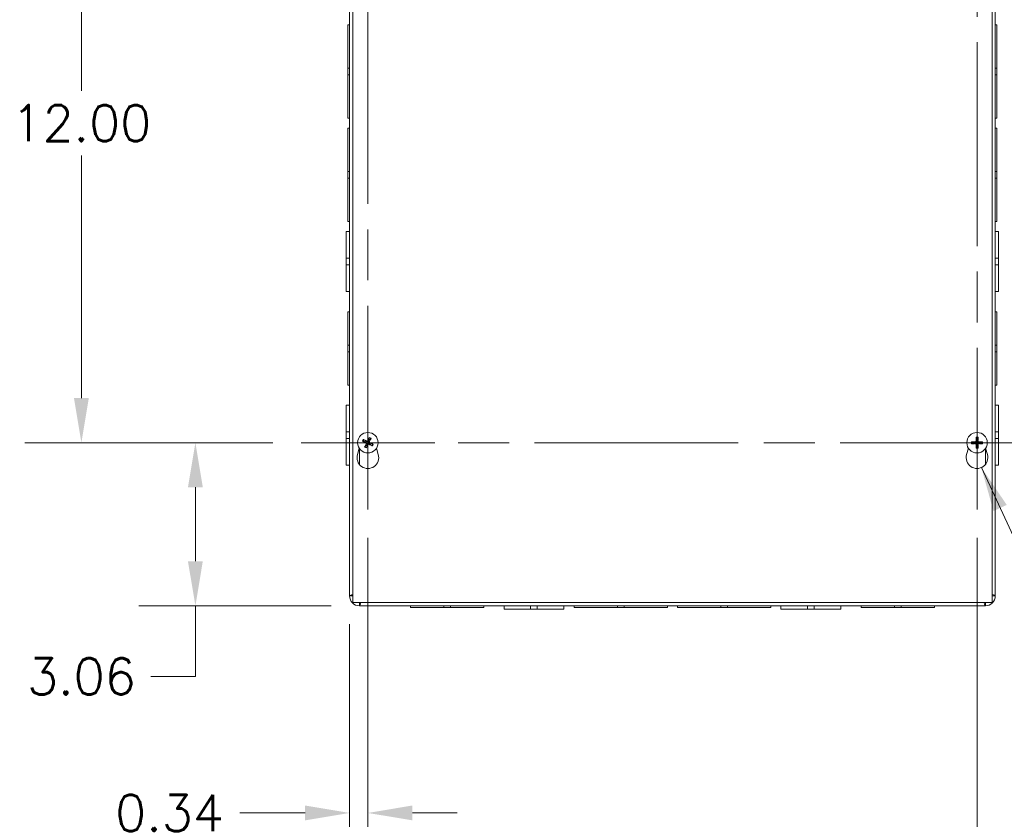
# Model space of a CAD drawing. Header units: inches. Extents: x 5 to 137, y 4 to 85.
# Tile 3 of 12: x 33 to 52, y 39 to 54. Entities that reach past the tile are written whole.
import ezdxf

# ---------------------------------------------------------------- set-up
doc = ezdxf.new("R2010")
doc.units = ezdxf.units.IN
doc.header["$LTSCALE"] = 8.5
doc.header["$MEASUREMENT"] = 0
doc.linetypes.add('CHAIN', pattern=[0.7087, 0.4724, -0.0591, 0.1181, -0.0591])
for name, color, linetype, lineweight in [('Center Mark (ANSI)', 7, 'Continuous', 5), ('Centerline (ANSI)', 7, 'Continuous', 5), ('Dimension (ANSI)', 7, 'Continuous', 5), ('Symbol (ANSI)', 7, 'Continuous', 5), ('Visible (ANSI)', 7, 'Continuous', 5), ('Visible Narrow (ANSI)', 7, 'Continuous', 5)]:
    doc.layers.add(name, color=color, linetype=linetype, lineweight=lineweight)
doc.styles.add('ROMANS', font='RomanS.shx')
doc.dimstyles.new('Default (ANSI)', dxfattribs={"dimscale": 8.5, "dimtxt": 0.08, "dimasz": 0.098425, "dimexe": 0.125, "dimexo": 0.0625, "dimgap": 0.031496, "dimtad": 0, "dimtih": 1, "dimtoh": 1, "dimrnd": 1e-08, "dimzin": 0, "dimdsep": 46, "dimtxsty": 'ROMANS', "dimcen": 0.09, "dimdle": 0.393701, "dimclrd": 256, "dimclre": 256, "dimclrt": 256, "dimadec": 0, "dimazin": 0, "dimtfac": 1.25, "dimtofl": 0, "dimtmove": 0, "dimatfit": 3, "dimfxl": 0, "dimtolj": 1, "dimtzin": 0, "dimlwd": -1, "dimlwe": -1, "dimarcsym": 0})
doc.dimstyles.new('Default (ANSI)$7', dxfattribs={"dimscale": 8.5, "dimtxt": 0.08, "dimasz": 0.098425, "dimexe": 0.125, "dimexo": 0.0625, "dimgap": 0.031496, "dimtad": 0, "dimtih": 1, "dimtoh": 1, "dimrnd": 1e-08, "dimzin": 0, "dimdsep": 46, "dimtxsty": 'ROMANS', "dimcen": 0.09, "dimdle": 0.393701, "dimclrd": 256, "dimclre": 256, "dimclrt": 256, "dimadec": 0, "dimazin": 0, "dimtfac": 1.25, "dimtofl": 0, "dimtmove": 0, "dimatfit": 3, "dimfxl": 0, "dimtolj": 1, "dimtzin": 0, "dimlwd": -1, "dimlwe": -1, "dimarcsym": 0})

# ---------------------------------------------------------------- blocks, each defined once
blk = doc.blocks.new('*D7')
at = {"layer": 'Defpoints', "color": 0}
for p in [(51.339, 61.494), (51.339, 43.369), (60.709, 43.369)]:
    blk.add_point(p, dxfattribs=at)
at = {"layer": 'Dimension (ANSI)'}
for p, q in [((51.87, 61.494), (61.771, 61.494)), ((60.709, 60.657), (60.709, 53.704)), ((60.709, 44.205), (60.709, 50.222)), ((51.87, 43.369), (61.771, 43.369))]:
    blk.add_line(p, q, dxfattribs=at)
for points in [[(60.569, 60.657), (60.848, 60.657), (60.709, 61.494)], [(60.569, 44.205), (60.848, 44.205), (60.709, 43.369)]]:
    blk.add_solid(points, dxfattribs=at)
at = {"layer": 'Dimension (ANSI)', "insert": (60.709, 51.963), "char_height": 0.68, "attachment_point": 5, "style": 'ROMANS'}
blk.add_mtext('\\A1;18.13\\PTUB\\PHEIGHT', dxfattribs=at)
blk = doc.blocks.new('*D8')
at = {"layer": 'Defpoints', "color": 0}
for p in [(51.463, 61.431), (51.463, 43.431), (55.726, 43.431)]:
    blk.add_point(p, dxfattribs=at)
at = {"layer": 'Dimension (ANSI)'}
for p, q in [((51.994, 61.431), (56.788, 61.431)), ((55.726, 60.595), (55.726, 54.172)), ((55.726, 44.268), (55.726, 50.69)), ((51.994, 43.431), (56.788, 43.431))]:
    blk.add_line(p, q, dxfattribs=at)
for points in [[(55.586, 60.595), (55.865, 60.595), (55.726, 61.431)], [(55.586, 44.268), (55.865, 44.268), (55.726, 43.431)]]:
    blk.add_solid(points, dxfattribs=at)
at = {"layer": 'Dimension (ANSI)', "insert": (55.726, 52.431), "char_height": 0.68, "attachment_point": 5, "style": 'ROMANS'}
blk.add_mtext('\\A1;18.00\\PLID\\PHEIGHT', dxfattribs=at)
blk = doc.blocks.new('*D10')
at = {"layer": 'Defpoints', "color": 0}
for p in [(39.744, 45.177), (51.182, 45.177), (51.182, 38.48)]:
    blk.add_point(p, dxfattribs=at)
at = {"layer": 'Dimension (ANSI)'}
for p, q in [((39.744, 44.646), (39.744, 37.418)), ((51.182, 44.646), (51.182, 37.418)), ((40.581, 38.48), (43.868, 38.48)), ((50.345, 38.48), (47.058, 38.48))]:
    blk.add_line(p, q, dxfattribs=at)
for points in [[(40.581, 38.62), (40.581, 38.341), (39.744, 38.48)], [(50.345, 38.62), (50.345, 38.341), (51.182, 38.48)]]:
    blk.add_solid(points, dxfattribs=at)
at = {"layer": 'Dimension (ANSI)', "insert": (45.463, 38.48), "char_height": 0.68, "attachment_point": 5, "style": 'ROMANS'}
blk.add_mtext('\\A1;11.44', dxfattribs=at)
blk = doc.blocks.new('*D39')
at = {"layer": 'Defpoints', "color": 0}
for p in [(39.744, 45.177), (39.401, 43.556), (39.744, 39.48)]:
    blk.add_point(p, dxfattribs=at)
at = {"layer": 'Dimension (ANSI)'}
for p, q in [((39.744, 44.646), (39.744, 38.418)), ((39.401, 43.025), (39.401, 38.418)), ((38.564, 39.48), (37.339, 39.48)), ((40.581, 39.48), (41.418, 39.48))]:
    blk.add_line(p, q, dxfattribs=at)
for points in [[(38.564, 39.62), (38.564, 39.341), (39.401, 39.48)], [(40.581, 39.62), (40.581, 39.341), (39.744, 39.48)]]:
    blk.add_solid(points, dxfattribs=at)
at = {"layer": 'Dimension (ANSI)', "insert": (36.019, 39.48), "char_height": 0.68, "attachment_point": 5, "style": 'ROMANS'}
blk.add_mtext('\\A1;0.34', dxfattribs=at)
blk = doc.blocks.new('*D40')
at = {"layer": 'Defpoints', "color": 0}
for p in [(36.506, 46.431), (38.49, 46.431), (39.588, 43.369)]:
    blk.add_point(p, dxfattribs=at)
at = {"layer": 'Dimension (ANSI)'}
for p, q in [((37.959, 46.431), (35.443, 46.431)), ((36.506, 45.595), (36.506, 44.205)), ((39.056, 43.369), (35.443, 43.369)), ((36.506, 43.369), (36.506, 42.043)), ((36.506, 42.043), (35.669, 42.043))]:
    blk.add_line(p, q, dxfattribs=at)
for points in [[(36.366, 45.595), (36.645, 45.595), (36.506, 46.431)], [(36.366, 44.205), (36.645, 44.205), (36.506, 43.369)]]:
    blk.add_solid(points, dxfattribs=at)
at = {"layer": 'Dimension (ANSI)', "insert": (34.365, 42.043), "char_height": 0.68, "attachment_point": 5, "style": 'ROMANS'}
blk.add_mtext('\\A1;3.06', dxfattribs=at)
blk = doc.blocks.new('*D41')
at = {"layer": 'Defpoints', "color": 0}
for p in [(34.365, 58.431), (38.49, 58.431), (38.49, 46.431)]:
    blk.add_point(p, dxfattribs=at)
at = {"layer": 'Dimension (ANSI)'}
for p, q in [((37.959, 58.431), (33.303, 58.431)), ((34.365, 57.595), (34.365, 53.039)), ((34.365, 47.268), (34.365, 51.824)), ((37.959, 46.431), (33.303, 46.431))]:
    blk.add_line(p, q, dxfattribs=at)
for points in [[(34.226, 57.595), (34.505, 57.595), (34.365, 58.431)], [(34.226, 47.268), (34.505, 47.268), (34.365, 46.431)]]:
    blk.add_solid(points, dxfattribs=at)
at = {"layer": 'Dimension (ANSI)', "insert": (34.365, 52.431), "char_height": 0.68, "attachment_point": 5, "style": 'ROMANS'}
blk.add_mtext('\\A1;12.00', dxfattribs=at)

msp = doc.modelspace()

# ---------------------------------------------------------------- linework, layer by layer
at = {"layer": 'Center Mark (ANSI)', "linetype": 'CHAIN', "ltscale": 0.163878}
for p, q in [((39.74439, 45.17676), (39.74439, 47.68576)), ((38.48989, 46.43126), (40.99889, 46.43126)), ((52.43639, 46.43126), (49.92739, 46.43126))]:
    msp.add_line(p, q, dxfattribs=at)
at = {"layer": 'Centerline (ANSI)', "linetype": 'CHAIN', "ltscale": 0.952448}
for p, q in [((39.74439, 45.17676), (39.74439, 59.68576)), ((51.18189, 59.68576), (51.18189, 45.17676)), ((52.43639, 46.43126), (38.48989, 46.43126))]:
    msp.add_line(p, q, dxfattribs=at)
at = {"layer": 'Visible (ANSI)'}
for p, q in [((39.40064, 43.55576), (39.40064, 61.38756)), ((39.46314, 43.43126), (39.46314, 61.43126)), ((51.46314, 61.43126), (51.46314, 43.43126)), ((51.52564, 61.30676), (51.52564, 43.55576)), ((39.36964, 53.4638), (39.36964, 54.27626)), ((39.40064, 54.27626), (39.36964, 54.27626)), ((51.52564, 54.27626), (51.55664, 54.27626)), ((51.55664, 54.27626), (51.55664, 53.46371)), ((39.36964, 53.4638), (39.36964, 53.3388)), ((39.40064, 53.4638), (39.36964, 53.4638)), ((51.55664, 53.46371), (51.52564, 53.46371)), ((51.55664, 53.33871), (51.55664, 53.46371)), ((39.36964, 53.3388), (39.40064, 53.3388)), ((39.36964, 52.52626), (39.36964, 53.3388)), ((51.52564, 53.33871), (51.55664, 53.33871)), ((51.55664, 53.33871), (51.55664, 52.52626)), ((39.40064, 52.52626), (39.36964, 52.52626)), ((51.52564, 52.52626), (51.55664, 52.52626)), ((39.36964, 51.5238), (39.36964, 52.33626)), ((39.40064, 52.33626), (39.36964, 52.33626)), ((51.52564, 52.33626), (51.55664, 52.33626)), ((51.55664, 52.33626), (51.55664, 51.52371)), ((39.36964, 51.5238), (39.36964, 51.3988)), ((39.40064, 51.5238), (39.36964, 51.5238)), ((39.36964, 50.58626), (39.36964, 51.3988)), ((39.36964, 51.3988), (39.40064, 51.3988)), ((51.55664, 51.52371), (51.52564, 51.52371)), ((51.52564, 51.39871), (51.55664, 51.39871)), ((51.55664, 51.39871), (51.55664, 51.52371)), ((51.55664, 51.39871), (51.55664, 50.58626)), ((39.40064, 50.58626), (39.36964, 50.58626)), ((51.52564, 50.58626), (51.55664, 50.58626)), ((39.33864, 49.8939), (39.33864, 50.39376)), ((39.40064, 50.39376), (39.33864, 50.39376)), ((51.52564, 50.39376), (51.58764, 50.39376)), ((51.58764, 50.39376), (51.58764, 49.89384)), ((39.33864, 49.8939), (39.33864, 49.76868)), ((39.40064, 49.8939), (39.33864, 49.8939)), ((39.40064, 49.76868), (39.33864, 49.76868)), ((39.33864, 49.26876), (39.33864, 49.76868)), ((51.52564, 49.89384), (51.58764, 49.89384)), ((51.52564, 49.76861), (51.58764, 49.76861)), ((51.58764, 49.76861), (51.58764, 49.89384)), ((51.58764, 49.76861), (51.58764, 49.26876)), ((39.40064, 49.26876), (39.33864, 49.26876)), ((51.52564, 49.26876), (51.58764, 49.26876)), ((39.36964, 48.26379), (39.36964, 48.88876)), ((39.40064, 48.88876), (39.36964, 48.88876)), ((51.52564, 48.88876), (51.55664, 48.88876)), ((51.55664, 48.88876), (51.55664, 48.26372)), ((39.36964, 48.26379), (39.36964, 48.13879)), ((39.40064, 48.26379), (39.36964, 48.26379)), ((51.55664, 48.26372), (51.52564, 48.26372)), ((51.55664, 48.13872), (51.55664, 48.26372)), ((39.36964, 47.51376), (39.36964, 48.13879)), ((39.36964, 48.13879), (39.40064, 48.13879)), ((51.52564, 48.13872), (51.55664, 48.13872)), ((51.55664, 48.13872), (51.55664, 47.51376)), ((39.40064, 47.51376), (39.36964, 47.51376)), ((51.52564, 47.51376), (51.55664, 47.51376)), ((39.33864, 46.6339), (39.33864, 47.13376)), ((39.40064, 47.13376), (39.33864, 47.13376)), ((51.52564, 47.13376), (51.58764, 47.13376)), ((51.58764, 47.13376), (51.58764, 46.63384)), ((39.33864, 46.6339), (39.33864, 46.50868)), ((39.40064, 46.6339), (39.33864, 46.6339)), ((51.52564, 46.63384), (51.58764, 46.63384)), ((51.58764, 46.50861), (51.58764, 46.63384)), ((39.40064, 46.50868), (39.33864, 46.50868)), ((39.33864, 46.00876), (39.33864, 46.50868)), ((39.65509, 46.45432), (39.68166, 46.44771)), ((39.69236, 46.46998), (39.67061, 46.4866)), ((39.76745, 46.52056), (39.76085, 46.49399)), ((39.78311, 46.48329), (39.79973, 46.50504)), ((39.83369, 46.4082), (39.80713, 46.4148)), ((51.11822, 46.44361), (51.09141, 46.44917)), ((51.09141, 46.41335), (51.11822, 46.41891)), ((51.16398, 46.52173), (51.16954, 46.49493)), ((51.19424, 46.49493), (51.1998, 46.52173)), ((51.27237, 46.44917), (51.24556, 46.44361)), ((51.24556, 46.41891), (51.27237, 46.41335)), ((51.52564, 46.50861), (51.58764, 46.50861)), ((51.58764, 46.50861), (51.58764, 46.00876)), ((39.54937, 46.20661), (39.58385, 46.32595)), ((39.70567, 46.37923), (39.68905, 46.35747)), ((39.72133, 46.34196), (39.72794, 46.36852)), ((39.79642, 46.39254), (39.81817, 46.37592)), ((39.90493, 46.32595), (39.93941, 46.20661)), ((50.98687, 46.20661), (51.02135, 46.32595)), ((51.16954, 46.36759), (51.16398, 46.34078)), ((51.1998, 46.34078), (51.19424, 46.36759)), ((51.34243, 46.32595), (51.37691, 46.20661)), ((39.40064, 46.00876), (39.33864, 46.00876)), ((51.52564, 46.00876), (51.58764, 46.00876)), ((51.46314, 43.43126), (39.46314, 43.43126)), ((51.33864, 43.36876), (39.58764, 43.36876)), ((40.54564, 43.36876), (40.54564, 43.33776)), ((41.1706, 43.33776), (40.54564, 43.33776)), ((41.1706, 43.36876), (41.1706, 43.33776)), ((41.1706, 43.33776), (41.2956, 43.33776)), ((41.2956, 43.33776), (41.2956, 43.36876)), ((41.92064, 43.33776), (41.2956, 43.33776)), ((41.92064, 43.36876), (41.92064, 43.33776)), ((42.30064, 43.36876), (42.30064, 43.30676)), ((42.8005, 43.30676), (42.30064, 43.30676)), ((42.8005, 43.36876), (42.8005, 43.30676)), ((42.8005, 43.30676), (42.92572, 43.30676)), ((42.92572, 43.36876), (42.92572, 43.30676)), ((43.42564, 43.30676), (42.92572, 43.30676)), ((43.42564, 43.36876), (43.42564, 43.30676)), ((43.61814, 43.36876), (43.61814, 43.33776)), ((44.4306, 43.33776), (43.61814, 43.33776)), ((44.4306, 43.36876), (44.4306, 43.33776)), ((44.4306, 43.33776), (44.5556, 43.33776)), ((44.5556, 43.33776), (44.5556, 43.36876)), ((45.36814, 43.33776), (44.5556, 43.33776)), ((45.36814, 43.36876), (45.36814, 43.33776)), ((45.55814, 43.36876), (45.55814, 43.33776)), ((46.3706, 43.33776), (45.55814, 43.33776)), ((46.3706, 43.36876), (46.3706, 43.33776)), ((46.3706, 43.33776), (46.4956, 43.33776)), ((46.4956, 43.33776), (46.4956, 43.36876)), ((47.30814, 43.33776), (46.4956, 43.33776)), ((47.30814, 43.36876), (47.30814, 43.33776)), ((47.50064, 43.36876), (47.50064, 43.30676)), ((48.0005, 43.30676), (47.50064, 43.30676)), ((48.0005, 43.36876), (48.0005, 43.30676)), ((48.0005, 43.30676), (48.12572, 43.30676)), ((48.12572, 43.36876), (48.12572, 43.30676)), ((48.62564, 43.30676), (48.12572, 43.30676)), ((48.62564, 43.36876), (48.62564, 43.30676)), ((49.00564, 43.36876), (49.00564, 43.33776)), ((49.6306, 43.33776), (49.00564, 43.33776)), ((49.6306, 43.36876), (49.6306, 43.33776)), ((49.6306, 43.33776), (49.7556, 43.33776)), ((49.7556, 43.33776), (49.7556, 43.36876)), ((50.38064, 43.33776), (49.7556, 43.33776)), ((50.38064, 43.36876), (50.38064, 43.33776))]:
    msp.add_line(p, q, dxfattribs=at)
for centre in [(39.74439, 46.43126), (51.18189, 46.43126)]:
    msp.add_circle(centre, 0.192, dxfattribs=at)
for centre, radius, start, end in [((39.74439, 46.43126), 0.06486, 143.347175, 165.302934), ((39.74439, 46.43126), 0.06486, 53.347175, 75.302934), ((39.74439, 46.43126), 0.06486, 323.347175, 345.302934), ((51.18189, 46.43126), 0.06486, 169.02212, 190.97788), ((51.18189, 46.43126), 0.06486, 79.02212, 100.97788), ((51.18189, 46.43126), 0.06486, 349.02212, 10.97788), ((39.74439, 46.43126), 0.06486, 233.347175, 255.302934), ((51.18189, 46.43126), 0.06486, 259.02212, 280.97788), ((39.74439, 46.15026), 0.203, 163.884171, 16.115829), ((51.18189, 46.15026), 0.203, 163.884171, 16.115829), ((39.58764, 43.55576), 0.187, 180, 270), ((39.58764, 43.55576), 0.125, 180, 185.1264), ((51.33864, 43.55576), 0.187, 270, 0), ((51.33864, 43.55576), 0.125, 354.8736, 0), ((39.58764, 43.55576), 0.125, 264.8736, 270), ((51.33864, 43.55576), 0.125, 270, 275.1264)]:
    msp.add_arc(centre, radius, start, end, dxfattribs=at)
for centre, major_axis, start_param, end_param in [((39.74626, 46.43544), (0.23188, -0.10357), 4.30043435, 4.58502232), ((39.74229, 46.42719), (-0.22571, 0.11641), 4.83975564, 5.12434361), ((39.74846, 46.42916), (-0.11641, -0.22571), 4.83975564, 5.12434361), ((39.74857, 46.42939), (-0.10357, -0.23188), 4.30043435, 4.58502232), ((39.74032, 46.43336), (0.11641, 0.22571), 4.83975564, 5.12434361), ((39.74252, 46.42707), (-0.23188, 0.10357), 4.30043435, 4.58502232), ((51.18176, 46.42668), (-0.25386, 0.00712), 4.83975564, 5.12434361), ((51.18176, 46.43584), (0.25386, 0.00712), 4.30043435, 4.58502232), ((51.18647, 46.43139), (0.00712, -0.25386), 4.30043435, 4.58502232), ((51.17731, 46.43139), (0.00712, 0.25386), 4.83975564, 5.12434361), ((51.18202, 46.42668), (-0.25386, -0.00712), 4.30043435, 4.58502232), ((51.18202, 46.43584), (0.25386, -0.00712), 4.83975564, 5.12434361), ((39.74021, 46.43313), (0.10357, 0.23188), 4.30043435, 4.58502232), ((39.74649, 46.43533), (0.22571, -0.11641), 4.83975564, 5.12434361), ((51.18647, 46.43113), (-0.00712, -0.25386), 4.83975564, 5.12434361), ((51.17731, 46.43113), (-0.00712, 0.25386), 4.30043435, 4.58502232)]:
    msp.add_ellipse(centre, major_axis=major_axis, ratio=0.08715574, start_param=start_param, end_param=end_param, dxfattribs=at)
for points, knots in [([(39.65509, 46.45432), (39.65471, 46.45441), (39.65418, 46.45458), (39.65295, 46.455), (39.652, 46.45536), (39.65025, 46.45607), (39.64913, 46.45654), (39.64726, 46.45738), (39.64616, 46.45789), (39.64525, 46.45834), (39.6452, 46.45837), (39.64514, 46.45839)], [0.0712949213, 0.0712949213, 0.0712949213, 0.0712949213, 0.0775604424, 0.0775604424, 0.0853000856, 0.0853000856, 0.0931299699, 0.0931299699, 0.1009657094, 0.1009657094, 0.101461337, 0.101461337, 0.101461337, 0.101461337]), ([(39.66121, 46.49182), (39.66127, 46.49179), (39.66132, 46.49177), (39.66224, 46.49134), (39.66332, 46.4908), (39.66515, 46.48986), (39.66622, 46.48929), (39.66786, 46.48836), (39.66873, 46.48784), (39.66983, 46.48715), (39.6703, 46.48683), (39.67061, 46.4866)], [0.0228816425, 0.0228816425, 0.0228816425, 0.0228816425, 0.02337727, 0.02337727, 0.0312130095, 0.0312130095, 0.0390428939, 0.0390428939, 0.0467825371, 0.0467825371, 0.0530480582, 0.0530480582, 0.0530480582, 0.0530480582]), ([(39.70785, 46.42855), (39.70934, 46.42787), (39.71079, 46.42684), (39.71318, 46.4243), (39.71411, 46.42277), (39.71529, 46.41969), (39.71561, 46.41794), (39.71553, 46.41445), (39.71513, 46.41272), (39.71438, 46.41099), (39.71428, 46.41077), (39.71416, 46.41055)], [0, 0, 0, 0, 0.0125584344, 0.0125584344, 0.0251168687, 0.0251168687, 0.0376591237, 0.0376591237, 0.0502013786, 0.0502013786, 0.0520674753, 0.0520674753, 0.0520674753, 0.0520674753]), ([(39.71122, 46.4361), (39.71344, 46.43523), (39.71557, 46.43393), (39.71851, 46.43138), (39.71972, 46.43007), (39.72176, 46.42711), (39.7226, 46.42545), (39.72374, 46.42218), (39.72413, 46.42037), (39.72438, 46.41677), (39.72425, 46.415), (39.72355, 46.41117), (39.7227, 46.40883), (39.72151, 46.40676)], [0.2359932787, 0.2359932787, 0.2359932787, 0.2359932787, 0.2549328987, 0.2549328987, 0.2681126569, 0.2681126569, 0.2812924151, 0.2812924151, 0.2944721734, 0.2944721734, 0.3076519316, 0.3076519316, 0.3265915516, 0.3265915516, 0.3265915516, 0.3265915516]), ([(39.74923, 46.46442), (39.74836, 46.4622), (39.74706, 46.46008), (39.74451, 46.45714), (39.74321, 46.45593), (39.74024, 46.45388), (39.73858, 46.45305), (39.73532, 46.4519), (39.7335, 46.45152), (39.72991, 46.45127), (39.72813, 46.4514), (39.7243, 46.4521), (39.72196, 46.45295), (39.71989, 46.45413)], [0.2359932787, 0.2359932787, 0.2359932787, 0.2359932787, 0.2549328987, 0.2549328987, 0.2681126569, 0.2681126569, 0.2812924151, 0.2812924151, 0.2944721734, 0.2944721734, 0.3076519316, 0.3076519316, 0.3265915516, 0.3265915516, 0.3265915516, 0.3265915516]), ([(39.74168, 46.4678), (39.741, 46.46631), (39.73998, 46.46486), (39.73743, 46.46247), (39.7359, 46.46154), (39.73283, 46.46036), (39.73107, 46.46004), (39.72758, 46.46012), (39.72585, 46.46052), (39.72413, 46.46127), (39.7239, 46.46137), (39.72368, 46.46148)], [0, 0, 0, 0, 0.0125584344, 0.0125584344, 0.0251168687, 0.0251168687, 0.0376591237, 0.0376591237, 0.0502013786, 0.0502013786, 0.052067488, 0.052067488, 0.052067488, 0.052067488]), ([(39.73955, 46.39809), (39.74042, 46.40031), (39.74172, 46.40243), (39.74427, 46.40537), (39.74558, 46.40658), (39.74854, 46.40863), (39.7502, 46.40947), (39.75346, 46.41061), (39.75528, 46.411), (39.75888, 46.41125), (39.76065, 46.41112), (39.76448, 46.41042), (39.76682, 46.40957), (39.76889, 46.40838)], [0.2359932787, 0.2359932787, 0.2359932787, 0.2359932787, 0.2549328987, 0.2549328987, 0.2681126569, 0.2681126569, 0.2812924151, 0.2812924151, 0.2944721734, 0.2944721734, 0.3076519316, 0.3076519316, 0.3265915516, 0.3265915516, 0.3265915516, 0.3265915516]), ([(39.77756, 46.42641), (39.77534, 46.42729), (39.77322, 46.42859), (39.77028, 46.43114), (39.76907, 46.43244), (39.76702, 46.43541), (39.76618, 46.43707), (39.76504, 46.44033), (39.76465, 46.44215), (39.7644, 46.44574), (39.76453, 46.44752), (39.76523, 46.45135), (39.76608, 46.45369), (39.76727, 46.45576)], [0.2359932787, 0.2359932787, 0.2359932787, 0.2359932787, 0.2549328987, 0.2549328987, 0.2681126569, 0.2681126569, 0.2812924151, 0.2812924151, 0.2944721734, 0.2944721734, 0.3076519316, 0.3076519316, 0.3265915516, 0.3265915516, 0.3265915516, 0.3265915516]), ([(39.76745, 46.52056), (39.76754, 46.52093), (39.76771, 46.52147), (39.76813, 46.5227), (39.76849, 46.52365), (39.7692, 46.5254), (39.76968, 46.52651), (39.77051, 46.52839), (39.77103, 46.52949), (39.77147, 46.5304), (39.7715, 46.53045), (39.77153, 46.53051)], [0.0712949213, 0.0712949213, 0.0712949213, 0.0712949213, 0.0775604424, 0.0775604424, 0.0853000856, 0.0853000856, 0.0931299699, 0.0931299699, 0.1009657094, 0.1009657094, 0.101461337, 0.101461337, 0.101461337, 0.101461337]), ([(39.78093, 46.43396), (39.77944, 46.43465), (39.77799, 46.43567), (39.7756, 46.43822), (39.77467, 46.43974), (39.77349, 46.44282), (39.77317, 46.44458), (39.77325, 46.44807), (39.77365, 46.4498), (39.7744, 46.45152), (39.77451, 46.45174), (39.77462, 46.45197)], [0, 0, 0, 0, 0.0125584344, 0.0125584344, 0.0251168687, 0.0251168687, 0.0376591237, 0.0376591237, 0.0502013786, 0.0502013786, 0.0520674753, 0.0520674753, 0.0520674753, 0.0520674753]), ([(39.80495, 46.51444), (39.80493, 46.51438), (39.8049, 46.51433), (39.80447, 46.51341), (39.80393, 46.51233), (39.80299, 46.5105), (39.80242, 46.50943), (39.80149, 46.50779), (39.80098, 46.50691), (39.80028, 46.50582), (39.79996, 46.50535), (39.79973, 46.50504)], [0.0228816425, 0.0228816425, 0.0228816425, 0.0228816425, 0.02337727, 0.02337727, 0.0312130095, 0.0312130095, 0.0390428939, 0.0390428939, 0.0467825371, 0.0467825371, 0.0530480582, 0.0530480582, 0.0530480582, 0.0530480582]), ([(39.83369, 46.4082), (39.83407, 46.4081), (39.83461, 46.40794), (39.83583, 46.40751), (39.83678, 46.40715), (39.83853, 46.40645), (39.83965, 46.40597), (39.84152, 46.40513), (39.84262, 46.40462), (39.84353, 46.40418), (39.84358, 46.40415), (39.84364, 46.40412)], [0.0712949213, 0.0712949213, 0.0712949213, 0.0712949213, 0.0775604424, 0.0775604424, 0.0853000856, 0.0853000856, 0.0931299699, 0.0931299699, 0.1009657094, 0.1009657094, 0.101461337, 0.101461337, 0.101461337, 0.101461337]), ([(51.08068, 46.4498), (51.08075, 46.4498), (51.08081, 46.4498), (51.08182, 46.44981), (51.08303, 46.4498), (51.08508, 46.44974), (51.08629, 46.44969), (51.08818, 46.44956), (51.08919, 46.44948), (51.09048, 46.44933), (51.09104, 46.44924), (51.09141, 46.44917)], [0.0228816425, 0.0228816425, 0.0228816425, 0.0228816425, 0.02337727, 0.02337727, 0.0312130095, 0.0312130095, 0.0390428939, 0.0390428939, 0.0467825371, 0.0467825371, 0.0530480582, 0.0530480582, 0.0530480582, 0.0530480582]), ([(51.09141, 46.41335), (51.09104, 46.41327), (51.09048, 46.41319), (51.08919, 46.41304), (51.08818, 46.41295), (51.08629, 46.41283), (51.08508, 46.41278), (51.08303, 46.41272), (51.08182, 46.4127), (51.08081, 46.41271), (51.08075, 46.41271), (51.08068, 46.41271)], [0.0712949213, 0.0712949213, 0.0712949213, 0.0712949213, 0.0775604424, 0.0775604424, 0.0853000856, 0.0853000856, 0.0931299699, 0.0931299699, 0.1009657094, 0.1009657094, 0.101461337, 0.101461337, 0.101461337, 0.101461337]), ([(51.17189, 46.46325), (51.17206, 46.46087), (51.17181, 46.45839), (51.17079, 46.45464), (51.17013, 46.45298), (51.16835, 46.44985), (51.16721, 46.44838), (51.16477, 46.44593), (51.16329, 46.4448), (51.16017, 46.44302), (51.15851, 46.44236), (51.15475, 46.44134), (51.15228, 46.44109), (51.1499, 46.44126)], [0.2359932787, 0.2359932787, 0.2359932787, 0.2359932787, 0.2549328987, 0.2549328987, 0.2681126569, 0.2681126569, 0.2812924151, 0.2812924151, 0.2944721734, 0.2944721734, 0.3076519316, 0.3076519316, 0.3265915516, 0.3265915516, 0.3265915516, 0.3265915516]), ([(51.1499, 46.42125), (51.15228, 46.42143), (51.15475, 46.42118), (51.15851, 46.42015), (51.16017, 46.4195), (51.16329, 46.41772), (51.16477, 46.41658), (51.16721, 46.41414), (51.16835, 46.41266), (51.17013, 46.40953), (51.17079, 46.40788), (51.17181, 46.40412), (51.17206, 46.40165), (51.17189, 46.39927)], [0.2359932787, 0.2359932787, 0.2359932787, 0.2359932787, 0.2549328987, 0.2549328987, 0.2681126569, 0.2681126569, 0.2812924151, 0.2812924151, 0.2944721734, 0.2944721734, 0.3076519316, 0.3076519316, 0.3265915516, 0.3265915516, 0.3265915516, 0.3265915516]), ([(51.16362, 46.46302), (51.16365, 46.46138), (51.16336, 46.45963), (51.16209, 46.45637), (51.16112, 46.45487), (51.15886, 46.45248), (51.15742, 46.45143), (51.15424, 46.44999), (51.1525, 46.4496), (51.15062, 46.44953), (51.15038, 46.44952), (51.15013, 46.44953)], [0, 0, 0, 0, 0.0125584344, 0.0125584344, 0.0251168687, 0.0251168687, 0.0376591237, 0.0376591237, 0.0502013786, 0.0502013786, 0.052067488, 0.052067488, 0.052067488, 0.052067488]), ([(51.15013, 46.41299), (51.15177, 46.41302), (51.15352, 46.41272), (51.15678, 46.41146), (51.15828, 46.41049), (51.16067, 46.40823), (51.16172, 46.40678), (51.16316, 46.4036), (51.16355, 46.40187), (51.16362, 46.39999), (51.16362, 46.39975), (51.16362, 46.3995)], [0, 0, 0, 0, 0.0125584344, 0.0125584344, 0.0251168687, 0.0251168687, 0.0376591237, 0.0376591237, 0.0502013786, 0.0502013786, 0.0520674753, 0.0520674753, 0.0520674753, 0.0520674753]), ([(51.16398, 46.52173), (51.1639, 46.52211), (51.16382, 46.52267), (51.16367, 46.52396), (51.16358, 46.52497), (51.16346, 46.52686), (51.16341, 46.52806), (51.16335, 46.53012), (51.16334, 46.53133), (51.16334, 46.53234), (51.16335, 46.5324), (51.16335, 46.53246)], [0.0712949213, 0.0712949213, 0.0712949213, 0.0712949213, 0.0775604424, 0.0775604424, 0.0853000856, 0.0853000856, 0.0931299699, 0.0931299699, 0.1009657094, 0.1009657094, 0.101461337, 0.101461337, 0.101461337, 0.101461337]), ([(51.21388, 46.44126), (51.2115, 46.44109), (51.20903, 46.44134), (51.20527, 46.44236), (51.20362, 46.44302), (51.20049, 46.4448), (51.19901, 46.44593), (51.19657, 46.44838), (51.19543, 46.44985), (51.19365, 46.45298), (51.193, 46.45464), (51.19197, 46.45839), (51.19172, 46.46087), (51.19189, 46.46325)], [0.2359932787, 0.2359932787, 0.2359932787, 0.2359932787, 0.2549328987, 0.2549328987, 0.2681126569, 0.2681126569, 0.2812924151, 0.2812924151, 0.2944721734, 0.2944721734, 0.3076519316, 0.3076519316, 0.3265915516, 0.3265915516, 0.3265915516, 0.3265915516]), ([(51.19189, 46.39927), (51.19172, 46.40165), (51.19197, 46.40412), (51.193, 46.40788), (51.19365, 46.40953), (51.19543, 46.41266), (51.19657, 46.41414), (51.19901, 46.41658), (51.20049, 46.41772), (51.20362, 46.4195), (51.20527, 46.42015), (51.20903, 46.42118), (51.2115, 46.42143), (51.21388, 46.42125)], [0.2359932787, 0.2359932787, 0.2359932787, 0.2359932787, 0.2549328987, 0.2549328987, 0.2681126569, 0.2681126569, 0.2812924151, 0.2812924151, 0.2944721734, 0.2944721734, 0.3076519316, 0.3076519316, 0.3265915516, 0.3265915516, 0.3265915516, 0.3265915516]), ([(51.20044, 46.53246), (51.20044, 46.5324), (51.20044, 46.53234), (51.20044, 46.53133), (51.20043, 46.53012), (51.20037, 46.52806), (51.20032, 46.52686), (51.2002, 46.52497), (51.20011, 46.52396), (51.19996, 46.52267), (51.19988, 46.52211), (51.1998, 46.52173)], [0.0228816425, 0.0228816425, 0.0228816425, 0.0228816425, 0.02337727, 0.02337727, 0.0312130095, 0.0312130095, 0.0390428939, 0.0390428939, 0.0467825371, 0.0467825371, 0.0530480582, 0.0530480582, 0.0530480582, 0.0530480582]), ([(51.20016, 46.3995), (51.20013, 46.40113), (51.20042, 46.40289), (51.20169, 46.40614), (51.20266, 46.40764), (51.20492, 46.41004), (51.20636, 46.41109), (51.20954, 46.41253), (51.21128, 46.41292), (51.21316, 46.41299), (51.2134, 46.41299), (51.21365, 46.41299)], [0, 0, 0, 0, 0.0125556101, 0.0125556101, 0.0251112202, 0.0251112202, 0.0376562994, 0.0376562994, 0.0502013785, 0.0502013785, 0.0520674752, 0.0520674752, 0.0520674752, 0.0520674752]), ([(51.21365, 46.44953), (51.21201, 46.4495), (51.21026, 46.44979), (51.207, 46.45105), (51.2055, 46.45202), (51.20311, 46.45429), (51.20206, 46.45573), (51.20062, 46.45891), (51.20023, 46.46065), (51.20016, 46.46252), (51.20016, 46.46277), (51.20016, 46.46302)], [0, 0, 0, 0, 0.0125584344, 0.0125584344, 0.0251168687, 0.0251168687, 0.0376591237, 0.0376591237, 0.0502013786, 0.0502013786, 0.0520674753, 0.0520674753, 0.0520674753, 0.0520674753]), ([(51.27237, 46.44917), (51.27274, 46.44924), (51.2733, 46.44933), (51.27459, 46.44948), (51.2756, 46.44956), (51.27749, 46.44969), (51.2787, 46.44974), (51.28075, 46.4498), (51.28196, 46.44981), (51.28297, 46.4498), (51.28304, 46.4498), (51.2831, 46.4498)], [0.0712949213, 0.0712949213, 0.0712949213, 0.0712949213, 0.0775604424, 0.0775604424, 0.0853000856, 0.0853000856, 0.0931299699, 0.0931299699, 0.1009657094, 0.1009657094, 0.101461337, 0.101461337, 0.101461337, 0.101461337]), ([(51.2831, 46.41271), (51.28304, 46.41271), (51.28297, 46.41271), (51.28196, 46.4127), (51.28075, 46.41272), (51.2787, 46.41278), (51.27749, 46.41283), (51.2756, 46.41295), (51.27459, 46.41304), (51.2733, 46.41319), (51.27274, 46.41327), (51.27237, 46.41335)], [0.0228816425, 0.0228816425, 0.0228816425, 0.0228816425, 0.02337727, 0.02337727, 0.0312130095, 0.0312130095, 0.0390428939, 0.0390428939, 0.0467825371, 0.0467825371, 0.0530480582, 0.0530480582, 0.0530480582, 0.0530480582]), ([(39.68383, 46.34808), (39.68385, 46.34813), (39.68388, 46.34819), (39.68431, 46.3491), (39.68485, 46.35019), (39.68579, 46.35202), (39.68636, 46.35308), (39.68729, 46.35473), (39.68781, 46.3556), (39.6885, 46.3567), (39.68882, 46.35717), (39.68905, 46.35747)], [0.0228816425, 0.0228816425, 0.0228816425, 0.0228816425, 0.02337727, 0.02337727, 0.0312130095, 0.0312130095, 0.0390428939, 0.0390428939, 0.0467825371, 0.0467825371, 0.0530480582, 0.0530480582, 0.0530480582, 0.0530480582]), ([(39.72133, 46.34196), (39.72124, 46.34158), (39.72107, 46.34104), (39.72065, 46.33981), (39.72029, 46.33887), (39.71958, 46.33711), (39.71911, 46.336), (39.71827, 46.33412), (39.71775, 46.33303), (39.71731, 46.33212), (39.71728, 46.33206), (39.71726, 46.33201)], [0.0712949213, 0.0712949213, 0.0712949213, 0.0712949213, 0.0775604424, 0.0775604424, 0.0853000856, 0.0853000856, 0.0931299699, 0.0931299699, 0.1009657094, 0.1009657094, 0.101461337, 0.101461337, 0.101461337, 0.101461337]), ([(39.7471, 46.39472), (39.74778, 46.3962), (39.7488, 46.39766), (39.75135, 46.40005), (39.75288, 46.40098), (39.75595, 46.40215), (39.75771, 46.40248), (39.7612, 46.4024), (39.76293, 46.40199), (39.76465, 46.40125), (39.76488, 46.40114), (39.7651, 46.40103)], [0, 0, 0, 0, 0.0125556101, 0.0125556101, 0.0251112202, 0.0251112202, 0.0376562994, 0.0376562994, 0.0502013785, 0.0502013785, 0.0520674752, 0.0520674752, 0.0520674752, 0.0520674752]), ([(39.82757, 46.3707), (39.82751, 46.37072), (39.82746, 46.37075), (39.82654, 46.37118), (39.82546, 46.37171), (39.82363, 46.37266), (39.82257, 46.37323), (39.82092, 46.37416), (39.82005, 46.37467), (39.81895, 46.37537), (39.81848, 46.37568), (39.81817, 46.37592)], [0.0228816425, 0.0228816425, 0.0228816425, 0.0228816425, 0.02337727, 0.02337727, 0.0312130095, 0.0312130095, 0.0390428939, 0.0390428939, 0.0467825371, 0.0467825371, 0.0530480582, 0.0530480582, 0.0530480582, 0.0530480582]), ([(51.16335, 46.33005), (51.16335, 46.33011), (51.16334, 46.33017), (51.16334, 46.33119), (51.16335, 46.3324), (51.16341, 46.33445), (51.16346, 46.33566), (51.16358, 46.33754), (51.16367, 46.33856), (51.16382, 46.33985), (51.1639, 46.3404), (51.16398, 46.34078)], [0.0228816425, 0.0228816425, 0.0228816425, 0.0228816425, 0.02337727, 0.02337727, 0.0312130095, 0.0312130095, 0.0390428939, 0.0390428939, 0.0467825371, 0.0467825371, 0.0530480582, 0.0530480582, 0.0530480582, 0.0530480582]), ([(51.1998, 46.34078), (51.19988, 46.3404), (51.19996, 46.33985), (51.20011, 46.33856), (51.2002, 46.33754), (51.20032, 46.33566), (51.20037, 46.33445), (51.20043, 46.3324), (51.20044, 46.33119), (51.20044, 46.33017), (51.20044, 46.33011), (51.20044, 46.33005)], [0.0712949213, 0.0712949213, 0.0712949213, 0.0712949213, 0.0775604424, 0.0775604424, 0.0853000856, 0.0853000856, 0.0931299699, 0.0931299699, 0.1009657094, 0.1009657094, 0.101461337, 0.101461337, 0.101461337, 0.101461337]), ([(39.46324, 43.57945), (39.45297, 43.57739), (39.44369, 43.57533), (39.4357, 43.57327), (39.41308, 43.56743), (39.40064, 43.56159), (39.40064, 43.55576)], [0.728532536, 0.728532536, 0.728532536, 0.728532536, 0.948488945, 0.948488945, 0.948488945, 1.570796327, 1.570796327, 1.570796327, 1.570796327]), ([(51.31494, 43.43136), (51.31701, 43.42108), (51.31907, 43.41181), (51.32113, 43.40381), (51.32697, 43.3812), (51.3328, 43.36876), (51.33864, 43.36876)], [0.728532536, 0.728532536, 0.728532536, 0.728532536, 0.948488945, 0.948488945, 0.948488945, 1.570796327, 1.570796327, 1.570796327, 1.570796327])]:
    msp.add_open_spline(points, degree=3, knots=knots, dxfattribs=at)
for points, weights in [([(39.68166, 46.44771), (39.70119, 46.44005), (39.71122, 46.4361)], [1, 1.40669277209, 1.76946736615]), ([(39.71989, 46.45413), (39.71054, 46.45951), (39.69236, 46.46998)], [1.76946736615, 1.40669277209, 1]), ([(39.72151, 46.40676), (39.71614, 46.39741), (39.70567, 46.37923)], [1.76946736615, 1.40669277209, 1]), ([(39.76085, 46.49399), (39.75318, 46.47446), (39.74923, 46.46442)], [1, 1.40669277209, 1.76946736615]), ([(39.76727, 46.45576), (39.77264, 46.46511), (39.78311, 46.48329)], [1.76946736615, 1.40669277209, 1]), ([(39.76889, 46.40838), (39.77824, 46.40301), (39.79642, 46.39254)], [1.76946736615, 1.40669277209, 1]), ([(39.80713, 46.4148), (39.78759, 46.42247), (39.77756, 46.42641)], [1, 1.40669277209, 1.76946736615]), ([(51.1499, 46.44126), (51.13914, 46.44205), (51.11822, 46.44361)], [1.76946736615, 1.40669277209, 1]), ([(51.11822, 46.41891), (51.13914, 46.42046), (51.1499, 46.42125)], [1, 1.40669277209, 1.76946736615]), ([(51.16954, 46.49493), (51.1711, 46.47401), (51.17189, 46.46325)], [1, 1.40669277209, 1.76946736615]), ([(51.19189, 46.46325), (51.19268, 46.47401), (51.19424, 46.49493)], [1.76946736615, 1.40669277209, 1]), ([(51.24556, 46.44361), (51.22464, 46.44205), (51.21388, 46.44126)], [1, 1.40669277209, 1.76946736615]), ([(51.21388, 46.42125), (51.22464, 46.42046), (51.24556, 46.41891)], [1.76946736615, 1.40669277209, 1]), ([(39.72794, 46.36852), (39.7356, 46.38805), (39.73955, 46.39809)], [1, 1.40669277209, 1.76946736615]), ([(51.17189, 46.39927), (51.1711, 46.38851), (51.16954, 46.36759)], [1.76946736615, 1.40669277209, 1]), ([(51.19424, 46.36759), (51.19268, 46.38851), (51.19189, 46.39927)], [1, 1.40669277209, 1.76946736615])]:
    msp.add_rational_spline(points, weights, degree=2, dxfattribs=at)
for points in [[(39.46264, 43.55576), (39.44197, 43.55576), (39.42131, 43.55576), (39.40064, 43.55576)], [(39.46264, 43.55576), (39.46264, 43.5566), (39.46282, 43.55744), (39.46317, 43.55828)], [(51.52564, 43.55576), (51.52564, 43.56366), (51.50202, 43.57156), (51.46309, 43.57945)], [(51.46364, 43.55576), (51.46364, 43.5566), (51.46346, 43.55744), (51.46311, 43.55828)], [(51.52564, 43.55576), (51.50497, 43.55576), (51.48431, 43.55576), (51.46364, 43.55576)], [(39.58764, 43.36876), (39.59554, 43.36876), (39.60344, 43.39238), (39.61134, 43.43131)], [(39.58764, 43.43076), (39.58848, 43.43076), (39.58932, 43.43094), (39.59016, 43.43129)], [(39.58764, 43.36876), (39.58764, 43.38942), (39.58764, 43.41009), (39.58764, 43.43076)], [(51.33864, 43.43076), (51.3378, 43.43076), (51.33696, 43.43094), (51.33612, 43.43129)], [(51.33864, 43.43076), (51.33864, 43.41009), (51.33864, 43.38942), (51.33864, 43.36876)]]:
    msp.add_open_spline(points, degree=3, dxfattribs=at)
at = {"layer": 'Visible Narrow (ANSI)'}
for p, q in [((39.70785, 46.42855), (39.71122, 46.4361)), ((39.71416, 46.41055), (39.72151, 46.40676)), ((39.72368, 46.46148), (39.71989, 46.45413)), ((39.74168, 46.4678), (39.74923, 46.46442)), ((39.7651, 46.40103), (39.76889, 46.40838)), ((39.77462, 46.45197), (39.76727, 46.45576)), ((39.78093, 46.43396), (39.77756, 46.42641)), ((51.15013, 46.44953), (51.1499, 46.44126)), ((51.15013, 46.41299), (51.1499, 46.42125)), ((51.16362, 46.46302), (51.17189, 46.46325)), ((51.20016, 46.46302), (51.19189, 46.46325)), ((51.21365, 46.44953), (51.21388, 46.44126)), ((51.21365, 46.41299), (51.21388, 46.42125)), ((39.58764, 46.32038), (39.58764, 46.02127)), ((39.7471, 46.39472), (39.73955, 46.39809)), ((51.16362, 46.3995), (51.17189, 46.39927)), ((51.20016, 46.3995), (51.19189, 46.39927)), ((51.33864, 46.02127), (51.33864, 46.32038))]:
    msp.add_line(p, q, dxfattribs=at)
for centre, radius, start, end in [((39.74439, 46.43126), 0.10289, 143.941548, 164.708561), ((39.74439, 46.43126), 0.09223, 143.129235, 165.520874), ((39.74439, 46.43126), 0.09223, 53.129235, 75.520874), ((39.74439, 46.43126), 0.10289, 53.941548, 74.708561), ((39.74439, 46.43126), 0.09223, 323.129235, 345.520874), ((39.74439, 46.43126), 0.10289, 323.941548, 344.708561), ((51.18189, 46.43126), 0.10289, 169.616494, 190.383506), ((51.18189, 46.43126), 0.09223, 168.80418, 191.19582), ((51.18189, 46.43126), 0.10289, 79.616494, 100.383506), ((51.18189, 46.43126), 0.09223, 78.80418, 101.19582), ((51.18189, 46.43126), 0.09223, 348.80418, 11.19582), ((51.18189, 46.43126), 0.10289, 349.616494, 10.383506), ((39.74439, 46.43126), 0.10289, 233.941548, 254.708561), ((39.74439, 46.43126), 0.09223, 233.129235, 255.520874), ((51.18189, 46.43126), 0.10289, 259.616494, 280.383506), ((51.18189, 46.43126), 0.09223, 258.80418, 281.19582)]:
    msp.add_arc(centre, radius, start, end, dxfattribs=at)

# ---------------------------------------------------------------- dimensions: what is measured, and where the dimension line sits
at = {"layer": 'Dimension (ANSI)'}
for base, p1, p2, text, picture, middle in [((60.7087192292, 43.3687578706), (51.3386404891, 61.4937578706), (51.3386404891, 43.3687578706), '<>\\PTUB\\PHEIGHT', '*D7', (60.7087192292, 51.9626375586)), ((55.72582, 43.43126), (51.46314, 61.43126), (51.46314, 43.43126), '<>\\PLID\\PHEIGHT', '*D8', (55.72582, 52.43126))]:
    dim = msp.add_linear_dim(base=base, p1=p1, p2=p2, angle=270, text=text, dimstyle='Default (ANSI)', override={"dimdec": 2, "dimtp": 0, "dimtm": 0, "dimtdec": 2, "dimatfit": 1}, dxfattribs=at)
    dim.commit()
    dim.dimension.update_dxf_attribs({"geometry": picture, "text_midpoint": middle, "dimtype": 160})
for base, p1, p2, angle, override, picture, middle in [((34.36538, 58.43126), (38.48989, 46.43126), (38.48989, 58.43126), 270, {"dimdec": 2, "dimtp": 0, "dimtm": 0, "dimtdec": 2, "dimatfit": 1}, '*D41', (34.36538, 52.43126)), ((36.5059, 46.43126), (39.58764, 43.36876), (38.48989, 46.43126), 90, {"dimdec": 2, "dimtp": 0, "dimtm": 0, "dimtdec": 2, "dimatfit": 2}, '*D40', (34.36538, 42.04339))]:
    dim = msp.add_linear_dim(base=base, p1=p1, p2=p2, angle=angle, dimstyle='Default (ANSI)', override=override, dxfattribs=at)
    dim.commit()
    dim.dimension.update_dxf_attribs({"geometry": picture, "text_midpoint": middle, "dimtype": 160})
for base, p1, p2, picture, middle in [((39.74439, 39.48012), (39.40064, 43.55576), (39.74439, 45.17676), '*D39', (36.01865, 39.48012)), ((51.18189, 38.48012), (39.74439, 45.17676), (51.18189, 45.17676), '*D10', (45.46314, 38.48012))]:
    dim = msp.add_linear_dim(base=base, p1=p1, p2=p2, dimstyle='Default (ANSI)', override={"dimtih": 0, "dimtoh": 0, "dimdec": 2, "dimtp": 0, "dimtm": 0, "dimtdec": 2, "dimatfit": 1}, dxfattribs=at)
    dim.commit()
    dim.dimension.update_dxf_attribs({"geometry": picture, "text_midpoint": middle, "dimtype": 160})

# ---------------------------------------------------------------- leaders
at = {"layer": 'Symbol (ANSI)', "annotation_type": 0, "has_hookline": 1, "hookline_direction": 0, "text_width": 5.99048}
msp.add_leader([(51.26367, 45.96446), (54.12491, 39.7959), (54.96152, 39.7959)], dimstyle='Default (ANSI)$7', override={"dimtad": 0}, dxfattribs=at)

doc.saveas('drawing.dxf')
